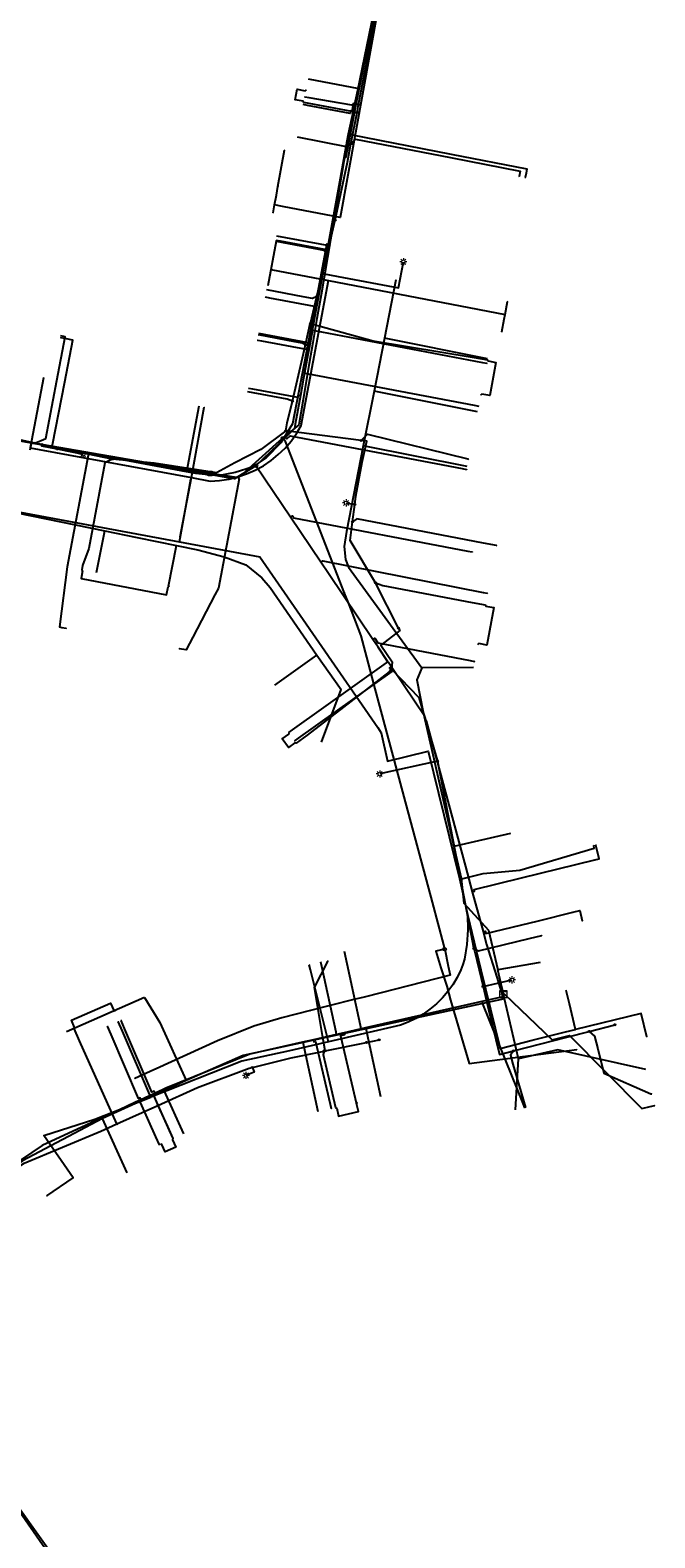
# Model space of a CAD drawing. Header units: metres. Extents: x 174261 to 174838, y 462117 to 462752.
# Tile 9 of 13: x 174389 to 174459, y 462436 to 462606. Entities that reach past the tile are written whole.
import ezdxf
from ezdxf.enums import TextEntityAlignment as Align
from ezdxf.lldxf.tags import DXFTag

# ---------------------------------------------------------------- set-up
doc = ezdxf.new("R2010")
doc.units = ezdxf.units.M
for name, color, linetype in [('B-WE-KL-DATA_KABELBED-G', 153, 'Continuous'), ('B-WE-KL-DATA_MANTELBUIS-G', 153, 'Continuous'), ('B-WE-KL-ET_LS-G', 11, 'KL-LS-N'), ('B-WE-KL-ET_LS_OV_LICHTMAST-S', 53, 'Continuous'), ('B-WE-KL-GAS_LD-G', 44, 'KL-GAS-LD-N')]:
    doc.layers.add(name, color=color, linetype=linetype)
doc.layers.add('B-WE-KL-WATER-G', color=5, linetype='KL-WATER-N', true_color=0x0000ff)
doc.styles.add('NLCS-ISO', font='NLCS-ISO.ttf')
doc.styles.get("Standard").update_dxf_attribs({"font": 'isocpeur.ttf'})
tags = doc.linetypes.add('KL-GAS-LD-N', pattern='A,4,-1,[69,NLCS.SHX,S=0.5,R=0,X=0,Y=0],-1,4,-1,["L",Standard,S=1,R=0,X=0.25,Y=-0.5],-2', length=13).pattern_tags.tags
tags[18] = DXFTag(74, 10)
tags = doc.linetypes.add('KL-LS-N', pattern='A,4,-1,[103,NLCS.SHX,S=0.75,R=0,X=0,Y=0],-1,4,-1,["L",Standard,S=1,R=0,X=0,Y=-0.5],-2', length=13).pattern_tags.tags
tags[18] = DXFTag(74, 10)
doc.linetypes.add('KL-WATER-N', pattern='A,7,-0.5,[168,NLCS.SHX,S=0.75,R=0,X=0.75,Y=0],-2', length=9.5)

# ---------------------------------------------------------------- blocks, each defined once
blk = doc.blocks.new('SKL-WTB_HULP_KAST-SO')
at = {"color": 0, "linetype": 'ByBlock', "lineweight": 18}
for points in [[(-2, 2), (2, 2), (2, 1.68), (-2, 1.68)], [(-2, 1.52), (2, 1.52), (2, -2), (-2, -2)]]:
    blk.add_lwpolyline(points, close=True, dxfattribs=at)
at = {"color": 0, "linetype": 'ByBlock', "lineweight": 18, "style": 'NLCS-ISO'}
blk.add_text('kast', height=1.5, dxfattribs=at).set_placement((0, 0), align=Align.MIDDLE_CENTER)
at = {"color": 0, "linetype": 'ByBlock', "lineweight": 18, "style": 'NLCS-ISO', "flags": 1}
for tag, p in [('TYPE', (2.5, 0)), ('OMSCHRIJVING', (2.5, -3)), ('LABEL', (2.5, -1.5))]:
    blk.add_attdef(tag, p, '', height=1, dxfattribs=at)
blk = doc.blocks.new('SKL-WTB_HULP_OVERIG-SO')
at = {"color": 0, "linetype": 'ByBlock', "lineweight": 18}
for points in [[(-0.14, 0.14), (0.14, -0.14)], [(0.14, 0.14), (-0.14, -0.14)]]:
    blk.add_lwpolyline(points, dxfattribs=at)
at = {"color": 0, "linetype": 'ByBlock', "lineweight": 18, "style": 'NLCS-ISO', "flags": 1}
for tag, p in [('TYPE', (1.5, 0)), ('OMSCHRIJVING', (1.5, -3)), ('LABEL', (1.5, -1.5))]:
    blk.add_attdef(tag, p, '', height=1, dxfattribs=at)
blk = doc.blocks.new('SKL-WTB_HULP_T STUK-SO')
at = {"color": 0, "linetype": 'ByBlock', "lineweight": 18}
blk.add_circle((0, 0), 1, dxfattribs=at)
at = {"color": 0, "linetype": 'ByBlock', "lineweight": -2, "style": 'NLCS-ISO'}
blk.add_text('T', height=1, dxfattribs=at).set_placement((0, 0), align=Align.MIDDLE_CENTER)
at = {"color": 0, "linetype": 'ByBlock', "lineweight": 18, "style": 'NLCS-ISO', "flags": 1}
for tag, p in [('TYPE', (1.5, 0)), ('OMSCHRIJVING', (1.5, -3)), ('LABEL', (1.5, -1.5))]:
    blk.add_attdef(tag, p, '', height=1, dxfattribs=at)
blk = doc.blocks.new('SKL-WTB_HULP_MOF-SO')
at = {"linetype": 'ByBlock', "lineweight": 18}
h = blk.add_hatch(color=0, dxfattribs=at)
h.dxf.hatch_style = 1
h.paths.add_polyline_path([(-0.5625, 0, 1), (0.5625, 0, 1)])
at = {"color": 0, "linetype": 'ByBlock', "lineweight": 18}
blk.add_circle((0, 0), 0.5625, dxfattribs=at)
at = {"color": 0, "linetype": 'ByBlock', "lineweight": 18, "style": 'NLCS-ISO', "flags": 1}
for tag, p in [('TYPE', (1.5, 0)), ('OMSCHRIJVING', (1.5, -3)), ('LABEL', (1.5, -1.5))]:
    blk.add_attdef(tag, p, '', height=1, dxfattribs=at)
blk = doc.blocks.new('SKL-ET_OV_LICHTMAST-SO')
at = {"color": 0, "linetype": 'ByBlock', "lineweight": 18}
for points in [[(-1.25, 0), (-2, 0)], [(-1.41, 1.41), (-0.88, 0.88)], [(0, 2), (0, 1.25)], [(0.88, 0.88), (1.41, 1.41)], [(2, 0), (1.25, 0)], [(-1.41, -1.41), (-0.88, -0.88)], [(0, -1.25), (0, -2)], [(0.88, -0.88), (1.41, -1.41)]]:
    blk.add_lwpolyline(points, dxfattribs=at)
blk.add_circle((0, 0), 1, dxfattribs=at)
blk = doc.blocks.new('SKL-WATER_BRANDKRAAN_BRANDPUT-SO')
at = {"color": 0, "linetype": 'ByBlock', "lineweight": 18}
blk.add_ellipse((0, 0), major_axis=(2.5, 0), ratio=0.54, dxfattribs=at)
at = {"color": 0, "linetype": 'ByBlock', "lineweight": 18, "style": 'NLCS-ISO'}
blk.add_text('bk', height=1.5, dxfattribs=at).set_placement((0.16, 0), align=Align.MIDDLE_CENTER)
blk = doc.blocks.new('SKL-WTB_HULP_AFSLUITER-SO')
at = {"color": 0, "linetype": 'ByBlock', "lineweight": 18}
blk.add_lwpolyline([(0, 0.8), (0, -0.8)], dxfattribs=at)
blk.add_circle((0, 0), 1, dxfattribs=at)
at = {"color": 0, "linetype": 'ByBlock', "lineweight": 18, "style": 'NLCS-ISO', "flags": 1}
for tag, p in [('TYPE', (1.5, 0)), ('OMSCHRIJVING', (1.5, -3)), ('LABEL', (1.5, -1.5))]:
    blk.add_attdef(tag, p, '', height=1, dxfattribs=at)

msp = doc.modelspace()

# ---------------------------------------------------------------- linework, layer by layer
at = {"layer": 'B-WE-KL-DATA_KABELBED-G', "flags": 128}
for points in [[(174423.8, 462622.61), (174424.49, 462622.23), (174425.14, 462621.79), (174425.75, 462621.3), (174426.31, 462620.76), (174426.83, 462620.17), (174427.29, 462619.55), (174427.7, 462618.88), (174428.05, 462618.18), (174428.34, 462617.46), (174428.57, 462616.71), (174428.73, 462615.94), (174428.83, 462615.16), (174428.86, 462614.38), (174428.82, 462613.6), (174428.71, 462612.83), (174423.62, 462584.64), (174417.12, 462585.88), (174416.24, 462586.04), (174416.24, 462586.04)], [(174427.18, 462606.68), (174425.73, 462599.14)], [(174420.02, 462600.23), (174425.73, 462599.14)], [(174425.73, 462599.14), (174424.48, 462592.59)], [(174418.78, 462593.69), (174424.48, 462592.59)], [(174424.48, 462592.59), (174424.23, 462591.29)], [(174416.61, 462588.11), (174417.35, 462592.2)], [(174416.24, 462586.04), (174416.24, 462586.04), (174416.44, 462587.15), (174416.61, 462588.11)], [(174416.07, 462585.16), (174416.24, 462586.04)], [(174416.42, 462581.97), (174415.46, 462576.96)], [(174416.39, 462581.97), (174416.42, 462581.97)], [(174416.42, 462581.97), (174421.98, 462580.9)], [(174421.98, 462580.9), (174420, 462570.53)], [(174422.13, 462581.7), (174421.98, 462580.9)], [(174390.2, 462566.59), (174388.72, 462558.72), (174389.71, 462558.54), (174406.86, 462555.38), (174408.98, 462554.98), (174410.03, 462555.05), (174411.07, 462555.2), (174412.09, 462555.45), (174413.09, 462555.78), (174414.05, 462556.21), (174414.97, 462556.71), (174415.84, 462557.3), (174416.65, 462557.96), (174417.41, 462558.69), (174418.1, 462559.48), (174418.71, 462560.34), (174419.24, 462561.24), (174422.29, 462577.54)], [(174415.8, 462578.79), (174422.29, 462577.54)], [(174422.29, 462577.54), (174436.17, 462574.87), (174442.19, 462573.7)], [(174429.88, 462577.63), (174428.63, 462571.06)], [(174442.19, 462573.7), (174442.46, 462575.17)], [(174441.82, 462571.77), (174442.1, 462573.21), (174442.19, 462573.7)], [(174420, 462570.53), (174418.27, 462561.42), (174416.95, 462559.28), (174415.3, 462557.61), (174413.7, 462556.53), (174411.79, 462555.94), (174409.86, 462555.58), (174407.35, 462555.83), (174406.32, 462556.02)], [(174420, 462570.53), (174414.45, 462571.57)], [(174428.63, 462571.06), (174427.44, 462565.1)], [(174440.23, 462568.75), (174428.63, 462571.06)], [(174427.44, 462565.1), (174426.21, 462558.95)], [(174439.1, 462562.78), (174427.44, 462565.1)], [(174405.51, 462548.13), (174406.2, 462551.84), (174406.86, 462555.38), (174408.32, 462563.28)], [(174407.7, 462563.39), (174406.32, 462556.02)], [(174388.87, 462559.3), (174387.12, 462559.62)], [(174388.87, 462559.3), (174388.69, 462558.44)], [(174406.32, 462556.02), (174388.87, 462559.3)], [(174426.21, 462558.95), (174424.33, 462549.3), (174424.08, 462547.63), (174424.22, 462546.16), (174424.56, 462545.3), (174432.82, 462533.99)], [(174437.92, 462556.61), (174426.21, 462558.95)], [(174405.62, 462548.7), (174406.2, 462551.84), (174406.82, 462555.18)], [(174379.19, 462551.5), (174379.47, 462552.99), (174405.51, 462548.13)], [(174387.21, 462551.39), (174397.13, 462549.38)], [(174396.17, 462544.71), (174397.13, 462549.38)], [(174397.13, 462549.38), (174400.75, 462548.63)], [(174400.75, 462548.63), (174405.2, 462547.72)], [(174404.27, 462543.17), (174405.2, 462547.72)], [(174405.2, 462547.72), (174407.59, 462547.23), (174410.56, 462546.46), (174412.98, 462545.54), (174414.81, 462544.09), (174415.73, 462543.02), (174421.01, 462535.4)], [(174405.51, 462548.13), (174414.57, 462546.45), (174427.85, 462527.25), (174428.24, 462526.67), (174428.95, 462523.46), (174433.54, 462524.59), (174437.07, 462510.27), (174437.95, 462506.24)], [(174416.27, 462532.03), (174421.01, 462535.4)], [(174421.01, 462535.4), (174423.75, 462531.54)], [(174432.82, 462533.99), (174432.26, 462532.63), (174432.97, 462528.98), (174436.44, 462513.89)], [(174438.62, 462534), (174432.82, 462533.99)], [(174421.5, 462525.6), (174423.75, 462531.54)], [(174442.82, 462515.35), (174436.44, 462513.89)], [(174436.44, 462513.89), (174437.26, 462510.31), (174437.53, 462507.49), (174440.32, 462504.47), (174441.36, 462500)], [(174437.95, 462506.24), (174437.97, 462506.17), (174437.99, 462504.51), (174437.88, 462502.84), (174437.64, 462501.19), (174437.43, 462500.59), (174437.2, 462500), (174436.78, 462499.15), (174436.3, 462498.33), (174435.75, 462497.56), (174435.13, 462496.84), (174434.46, 462496.17), (174433.73, 462495.56), (174432.96, 462495.02), (174432.14, 462494.54), (174431.29, 462494.13), (174430.4, 462493.79), (174422.3, 462491.91), (174422.29, 462491.91)], [(174437.95, 462506.24), (174439.48, 462500), (174441.64, 462491.14), (174445.26, 462492.1), (174448.98, 462493.01), (174450.14, 462493.29)], [(174424.06, 462502.11), (174425.97, 462493.25)], [(174422.3, 462491.91), (174422.3, 462491.91), (174420.28, 462500), (174420.14, 462500.56)], [(174446.16, 462500.84), (174441.36, 462500)], [(174442, 462497.26), (174441.36, 462500)], [(174450.14, 462493.29), (174449.45, 462496.17), (174449.08, 462497.67)], [(174401.57, 462496.88), (174392.81, 462493.03)], [(174401.57, 462496.88), (174403.31, 462494.07)], [(174442.12, 462496.74), (174426.54, 462493.37)], [(174442.12, 462496.74), (174442, 462497.26)], [(174443.69, 462489.97), (174442.12, 462496.74)], [(174402.28, 462485.67), (174399.09, 462493.09), (174398.63, 462494.17)], [(174458.16, 462492.47), (174457.52, 462495.09), (174450.14, 462493.29)], [(174403.31, 462494.07), (174406.28, 462487.56)], [(174425.97, 462493.25), (174419.44, 462491.84)], [(174426.54, 462493.37), (174425.97, 462493.25)], [(174428.2, 462485.7), (174426.54, 462493.37)], [(174422.29, 462491.91), (174417.91, 462490.89), (174412.56, 462489.71), (174402.28, 462485.67)], [(174419.44, 462491.84), (174412.7, 462490.38), (174406.28, 462487.56)], [(174421.13, 462484.04), (174419.44, 462491.84)], [(174448.15, 462491), (174443.69, 462489.97)], [(174458.04, 462488.78), (174448.15, 462491)], [(174443.36, 462484.24), (174443.69, 462489.97)], [(174406.28, 462487.56), (174403.79, 462486.42)], [(174390.58, 462474.56), (174393.54, 462476.59), (174390.25, 462481.37), (174396.01, 462483.21), (174402.28, 462485.67)], [(174403.79, 462486.42), (174396.86, 462483.27)], [(174406.01, 462481.56), (174403.79, 462486.42)], [(174396.86, 462483.27), (174387.86, 462478.51), (174385.51, 462476.87)], [(174399.64, 462477.17), (174396.86, 462483.27)], [(174382.93, 462445.79), (174391.72, 462433.51), (174392.94, 462431.6), (174393.11, 462431.08), (174392.43, 462430.29), (174392.32, 462429.93), (174397.18, 462421.77), (174401.22, 462414.06), (174404.17, 462401.66), (174413.59, 462368.56), (174413.72, 462368.3)], [(174382.93, 462445.79), (174391.72, 462433.51), (174392.94, 462431.6), (174393.11, 462431.08), (174392.43, 462430.29), (174392.32, 462429.93), (174397.18, 462421.77), (174401.22, 462414.06), (174404.17, 462401.66), (174413.59, 462368.56), (174413.72, 462368.3)]]:
    msp.add_lwpolyline(points, dxfattribs=at)
at = {"layer": 'B-WE-KL-DATA_MANTELBUIS-G', "flags": 128}
msp.add_lwpolyline([(174405.62, 462548.7), (174406.2, 462551.84), (174406.82, 462555.18)], dxfattribs=at)
at = {"layer": 'B-WE-KL-ET_LS-G', "flags": 128}
for points in [[(174425.52, 462596.44), (174425.69, 462597.33), (174427.7, 462607.78), (174427.79, 462608.27), (174428.23, 462610.73)], [(174419.52, 462597.58), (174419.44, 462597.7), (174418.56, 462597.87), (174418.78, 462599.05), (174419.67, 462598.88), (174419.78, 462598.96)], [(174425.69, 462597.33), (174425.09, 462597.44), (174424.92, 462596.55), (174419.52, 462597.58)], [(174423.05, 462584.32), (174424.45, 462590.84), (174424.84, 462592.91), (174425.52, 462596.44)], [(174417.51, 462560.65), (174414.67, 462558.53), (174411.75, 462557.04), (174409.71, 462555.9), (174402.68, 462557.01), (174397.96, 462557.46), (174390.03, 462559.1), (174389.24, 462559.25), (174381.91, 462560.85), (174375.64, 462562.27), (174375.14, 462562.32), (174373.15, 462562.53), (174368.27, 462563.45), (174368.23, 462563.46), (174362.21, 462564.6), (174361.72, 462564.68), (174361.22, 462564.72), (174360.72, 462564.72), (174360.23, 462564.69), (174359.41, 462564.61), (174356, 462564.19), (174354.45, 462562.22), (174354.11, 462562.72), (174343.18, 462578.87), (174334.83, 462591.33), (174334.05, 462592.49), (174333.96, 462592.62), (174334.67, 462593.09)], [(174424.84, 462592.91), (174425.34, 462593.46), (174436.04, 462591.37), (174443.89, 462589.84), (174443.77, 462589.25)], [(174417.51, 462560.65), (174417.67, 462561.53), (174418.24, 462563.97), (174419.71, 462570.31), (174420.26, 462572.69), (174420.27, 462572.72), (174420.99, 462575.74), (174421.62, 462578.34), (174422.37, 462581.44), (174422.95, 462583.88), (174423.05, 462584.32)], [(174422.37, 462581.44), (174416.5, 462582.54)], [(174421.62, 462578.34), (174423.38, 462578), (174430.18, 462576.71), (174430.74, 462579.65)], [(174420.99, 462575.74), (174420.5, 462575.53), (174419.46, 462575.72), (174415.37, 462576.49)], [(174420.27, 462572.72), (174427.35, 462570.76), (174438.73, 462568.9), (174440.21, 462568.62)], [(174389.24, 462559.25), (174390.46, 462559.76), (174391.72, 462566.3), (174392.66, 462571.21), (174392.17, 462571.31)], [(174419.71, 462570.31), (174419.34, 462570.5), (174418.5, 462570.66), (174414.43, 462571.42)], [(174440.21, 462568.62), (174440.29, 462568.5), (174441.17, 462568.33), (174440.46, 462564.6), (174439.58, 462564.77), (174439.46, 462564.69)], [(174418.24, 462563.97), (174417.66, 462564.18), (174413.23, 462565.01)], [(174430.18, 462538.42), (174427.61, 462543.55), (174424.75, 462548.31), (174425.02, 462550.4), (174425.27, 462552.34), (174425.39, 462553.28), (174426.1, 462557.09), (174426.64, 462559.46), (174425.98, 462559.54), (174417.51, 462560.65)], [(174425.98, 462559.54), (174426.69, 462560.24), (174437.98, 462557.47), (174438.08, 462557.45)], [(174390.03, 462559.1), (174390, 462558.95), (174391.76, 462558.59)], [(174391.76, 462558.59), (174394.67, 462557.99)], [(174397.96, 462557.46), (174397.11, 462557.02), (174395.3, 462547.41), (174394.62, 462545.48), (174394.54, 462545.01)], [(174424.29, 462552.53), (174425.27, 462552.34)], [(174441.23, 462547.72), (174439.75, 462548), (174425.51, 462550.72), (174425.02, 462550.4)], [(174394.54, 462545.01), (174394.62, 462544.9), (174394.45, 462544.01), (174404.08, 462542.19), (174404.24, 462543.08), (174404.36, 462543.16)], [(174427.61, 462543.55), (174428.41, 462543.24), (174438.49, 462541.32), (174439.96, 462541.04)], [(174439.96, 462541.04), (174440.04, 462540.92), (174440.92, 462540.76), (174440.12, 462536.53), (174439.23, 462536.7), (174439.12, 462536.62)], [(174430.18, 462538.42), (174430.35, 462538.18), (174428.21, 462536.52), (174429.48, 462534.64), (174429.42, 462533.83), (174432.48, 462530.64), (174434.58, 462523.48), (174437.16, 462510.19), (174437.2, 462509.99), (174438.65, 462502.5), (174438.67, 462502.41), (174438.77, 462502.02), (174439.71, 462498.12), (174440.34, 462495.53), (174441.58, 462490.48), (174443.13, 462490.88), (174449.13, 462492.43), (174451.65, 462493.08), (174454.56, 462493.83)], [(174429.42, 462533.83), (174429.14, 462533.51), (174424.01, 462529.55), (174419.89, 462526.38), (174418.67, 462525.51)], [(174418.67, 462525.51), (174418.53, 462525.53), (174417.8, 462525.01), (174417.1, 462525.99), (174417.83, 462526.51), (174417.86, 462526.65)], [(174434.58, 462523.48), (174428.08, 462522.03)], [(174437.16, 462510.19), (174439.71, 462510.82), (174443.84, 462511.21), (174452.24, 462513.69), (174452.17, 462513.98)], [(174438.67, 462502.41), (174439.21, 462502.13), (174444.89, 462503.51), (174446.34, 462503.87)], [(174421.92, 462490.89), (174421.67, 462492.37), (174420.72, 462498.03), (174422.23, 462500.92), (174422.21, 462501.02)], [(174439.71, 462498.12), (174442.96, 462498.87)], [(174393.66, 462493.39), (174393.71, 462493.52), (174393.35, 462494.35), (174397.76, 462496.24), (174398.12, 462495.41), (174398.25, 462495.36)], [(174398.48, 462482.67), (174394.25, 462492.01), (174393.66, 462493.39)], [(174451.65, 462493.08), (174452.27, 462492.55), (174452.63, 462491.1), (174453.3, 462488.38), (174458.61, 462486.04), (174458.71, 462486.06)], [(174386.86, 462477.49), (174388.03, 462478.26), (174396.67, 462481.86), (174398.48, 462482.67), (174403.08, 462484.74), (174407.55, 462486.75), (174413.37, 462488.92), (174413.73, 462489.02), (174418.1, 462490.11), (174421.63, 462490.83), (174421.82, 462490.87), (174421.92, 462490.89), (174426.58, 462491.84), (174428, 462492.12)], [(174421.82, 462490.87), (174421.7, 462490.47), (174423.11, 462484.51)], [(174443.13, 462490.88), (174442.79, 462490.41), (174443.08, 462489.4), (174444.48, 462484.51)], [(174413.73, 462489.02), (174413.94, 462488.47), (174413.01, 462488.12)], [(174403.08, 462484.74), (174404.18, 462482.39), (174404.79, 462481.02)], [(174423.11, 462484.51), (174423.23, 462484.43), (174423.44, 462483.55), (174425.67, 462484.08), (174425.47, 462484.96), (174425.54, 462485.08)], [(174404.79, 462481.02), (174404.74, 462480.88), (174405.11, 462480.06), (174403.92, 462479.53), (174403.55, 462480.35), (174403.42, 462480.4)]]:
    msp.add_lwpolyline(points, dxfattribs=at)
at = {"layer": 'B-WE-KL-GAS_LD-G', "flags": 128}
for points in [[(174427.04, 462620.33), (174427.48, 462619.43), (174429.03, 462615.78), (174428.94, 462615.31), (174428.72, 462614.21), (174427.65, 462609.04), (174427.48, 462608.24), (174427.42, 462607.95), (174427.1, 462606.38), (174425.56, 462598.93), (174425.2, 462597.21), (174425.07, 462596.58), (174424.54, 462594.02), (174424.34, 462593.04), (174424.29, 462592.8), (174423.53, 462588.59), (174422.14, 462580.99), (174422.1, 462580.79), (174421.22, 462575.97), (174420.97, 462574.58), (174420.52, 462572.13), (174420.49, 462571.97), (174420.12, 462569.92), (174419.99, 462569.2), (174419.61, 462567.15), (174419.43, 462566.15), (174419.39, 462565.9), (174419.15, 462564.6), (174418.56, 462561.37), (174418.47, 462560.88), (174417.45, 462559.9), (174414.13, 462556.7)], [(174420.12, 462598.08), (174419.63, 462598.18)], [(174425.2, 462597.21), (174424.95, 462597.26), (174420.12, 462598.08)], [(174419.96, 462597.24), (174419.47, 462597.33)], [(174425.07, 462596.58), (174424.83, 462596.63), (174424.76, 462596.32), (174419.96, 462597.24)], [(174424.54, 462594.02), (174424.79, 462593.97), (174436.11, 462591.77), (174444.65, 462590.1), (174444.55, 462589.61)], [(174444.55, 462589.61), (174444.46, 462589.12)], [(174416.9, 462581.95), (174416.41, 462582.05)], [(174422.1, 462580.79), (174421.86, 462580.83), (174421.89, 462581.02), (174416.9, 462581.95)], [(174415.71, 462575.56), (174415.22, 462575.66)], [(174420.97, 462574.58), (174420.72, 462574.63), (174415.71, 462575.56)], [(174391.19, 462558.82), (174391.24, 462559.07), (174392.6, 462566.13), (174393.51, 462570.84), (174392.63, 462571.02)], [(174392.63, 462571.02), (174392.14, 462571.11)], [(174414.81, 462570.72), (174414.31, 462570.81)], [(174420.12, 462569.92), (174419.87, 462569.96), (174419.84, 462569.78), (174414.81, 462570.72)], [(174420.49, 462571.97), (174420.74, 462571.92), (174439.64, 462568.33)], [(174419.61, 462567.15), (174419.86, 462567.1), (174438.73, 462563.51)], [(174439.64, 462568.33), (174440.13, 462568.23)], [(174413.8, 462565.31), (174413.31, 462565.4)], [(174414.13, 462556.7), (174412.09, 462555.45), (174411.72, 462555.22), (174411.42, 462555.27), (174406.2, 462556.19), (174398.1, 462557.61), (174395.28, 462558.11), (174391.19, 462558.82), (174387.4, 462559.49), (174376.39, 462561.42), (174375.51, 462561.58), (174373.93, 462561.86), (174371.28, 462562.34), (174364.58, 462563.56), (174362.39, 462563.96), (174362.15, 462564), (174359.17, 462551.66), (174358.61, 462548.91), (174358.48, 462548.24), (174357.24, 462542.08), (174356.59, 462538.83), (174355.48, 462533.34), (174355.46, 462533.21), (174354.28, 462527.35), (174354.22, 462527.05), (174353.31, 462522.53), (174352.83, 462520.13), (174352.64, 462519.19), (174352.47, 462518.31), (174350.78, 462513.25), (174350.43, 462512.9), (174344.58, 462507.37), (174344.24, 462507.05), (174343.83, 462506.75)], [(174419.15, 462564.6), (174418.9, 462564.65), (174418.85, 462564.37), (174413.8, 462565.31)], [(174438.73, 462563.51), (174439.22, 462563.42)], [(174417.45, 462559.9), (174417.63, 462559.72), (174417.99, 462560.07), (174437.37, 462556.38)], [(174395.28, 462558.11), (174395.23, 462557.86), (174392.87, 462545.33), (174392, 462538.57), (174392.29, 462538.52)], [(174412.09, 462555.45), (174412.23, 462555.24), (174409.92, 462542.95), (174409.49, 462542.19), (174407.02, 462537.41)], [(174433.3, 462528), (174433.17, 462528.49), (174430.76, 462532.06), (174429.38, 462534.11), (174429.07, 462534.57), (174429, 462534.66), (174427.91, 462536.28), (174427.31, 462537.17), (174422.31, 462544.58), (174421.45, 462545.86), (174418.03, 462550.92), (174414.13, 462556.7)], [(174437.37, 462556.38), (174437.86, 462556.28)], [(174418.03, 462550.92), (174418.24, 462551.06), (174418.38, 462550.85), (174438.01, 462547.11)], [(174438.01, 462547.11), (174438.5, 462547.02)], [(174421.45, 462545.86), (174421.66, 462546), (174439.72, 462542.46)], [(174439.72, 462542.46), (174440.21, 462542.37)], [(174392.29, 462538.52), (174392.78, 462538.42)], [(174407.02, 462537.41), (174406.28, 462535.98), (174405.49, 462536.12)], [(174427.31, 462537.17), (174427.52, 462537.31), (174427.88, 462536.78), (174438.26, 462534.8)], [(174438.26, 462534.8), (174438.75, 462534.7)], [(174429, 462534.66), (174428.8, 462534.52), (174418.23, 462526.99)], [(174429.38, 462534.11), (174429.17, 462533.97), (174429.45, 462533.55), (174418.89, 462526.06)], [(174433.3, 462528), (174434.47, 462523.71), (174437.25, 462513.41), (174437.74, 462511.61), (174438.5, 462508.78), (174439.71, 462504.3), (174440.11, 462502.86), (174441.26, 462499.18), (174441.87, 462497.2), (174441.95, 462496.95), (174439.58, 462496.42), (174439.08, 462496.31), (174426.48, 462493.46), (174424.06, 462492.91), (174423.22, 462492.72), (174420.6, 462492.13), (174419.39, 462491.86), (174413.45, 462490.52), (174404, 462486.69), (174403.6, 462486.5), (174402.79, 462486.13), (174402.64, 462486.06), (174401.19, 462485.39), (174401, 462485.3), (174399.79, 462484.74), (174399.49, 462484.6), (174390.06, 462480.23), (174387.75, 462478.67), (174385.54, 462477.18), (174385.26, 462477), (174380.61, 462473.87), (174380.02, 462473.47), (174376.61, 462471.17), (174376.36, 462471), (174372.72, 462468.55), (174370.37, 462466.96)], [(174418.23, 462526.99), (174417.82, 462526.7)], [(174418.89, 462526.06), (174418.49, 462525.75)], [(174452.31, 462512.36), (174452.79, 462512.48), (174452.41, 462514.04)], [(174438.5, 462508.78), (174438.75, 462508.84), (174438.7, 462509.03), (174444.05, 462510.34), (174452.31, 462512.36)], [(174439.71, 462504.3), (174439.96, 462504.36), (174440.04, 462504.08), (174445.94, 462505.52), (174449.83, 462506.47)], [(174449.83, 462506.47), (174450.61, 462506.66), (174450.89, 462505.5)], [(174421.56, 462500.36), (174421.45, 462500.85)], [(174423.22, 462492.72), (174423.17, 462492.97), (174421.56, 462500.36)], [(174439.58, 462496.42), (174439.64, 462496.18), (174444.2, 462484.95)], [(174441.87, 462497.2), (174442.11, 462497.27), (174447.5, 462492.14), (174449.45, 462492.61), (174457.58, 462484.39), (174458.55, 462484.63)], [(174399.35, 462493.39), (174398.96, 462494.31)], [(174397.82, 462492.73), (174397.43, 462493.65)], [(174401.19, 462485.39), (174401.09, 462485.61), (174400.91, 462485.53), (174397.82, 462492.73)], [(174402.79, 462486.13), (174402.69, 462486.36), (174402.42, 462486.23), (174399.35, 462493.39)], [(174424.06, 462492.91), (174424.11, 462492.67), (174423.67, 462492.57), (174425.32, 462485.54)], [(174420.6, 462492.13), (174420.66, 462491.89), (174420.86, 462491.93), (174422.51, 462484.88)], [(174402.64, 462486.06), (174402.75, 462485.83), (174402.65, 462485.79), (174404.38, 462481.93)], [(174401, 462485.3), (174401.11, 462485.07), (174402.82, 462481.23)], [(174422.51, 462484.88), (174422.62, 462484.39)], [(174425.32, 462485.54), (174425.43, 462485.05)], [(174444.2, 462484.95), (174444.39, 462484.49)], [(174458.55, 462484.63), (174459.04, 462484.75)], [(174402.82, 462481.23), (174403.23, 462480.32)], [(174404.38, 462481.93), (174404.79, 462481.02)], [(174413.36, 462367.93), (174407.07, 462390.37), (174402.71, 462406.48), (174400.88, 462413.95), (174396.94, 462421.6), (174391.71, 462430.4), (174392.91, 462431.27), (174382.07, 462446.81), (174382.52, 462448.96)]]:
    msp.add_lwpolyline(points, dxfattribs=at)
at = {"layer": 'B-WE-KL-WATER-G', "flags": 128}
for points in [[(174399.11, 462626.94), (174400.1, 462626.78), (174423.16, 462622.38), (174424.41, 462622.14), (174429.44, 462617.43), (174429.25, 462616.43), (174428.82, 462614.19), (174427.96, 462610), (174427.09, 462605.76), (174426.25, 462601.62), (174425.48, 462597.9), (174425.15, 462596.27), (174424.05, 462590.92), (174422.54, 462582.1), (174421.47, 462575.93), (174421.01, 462573.26), (174420.55, 462570.58), (174420.14, 462568.22), (174419.64, 462565.32), (174419.45, 462564.17), (174418.95, 462561.3), (174417.15, 462559.8)], [(174408.98, 462555.83), (174407.99, 462555.98), (174396.71, 462557.92), (174391.09, 462558.89), (174375.51, 462561.58), (174374.24, 462561.86), (174368.14, 462563.19), (174363.15, 462564.28), (174362.04, 462564.53), (174359.33, 462550.98), (174357.55, 462542.05), (174357.16, 462540.1), (174356.34, 462535.82), (174355.23, 462530.02), (174354.46, 462526.02), (174353.13, 462519.09), (174352.79, 462517.33), (174352.25, 462515.34), (174351.5, 462513.64), (174350.81, 462512.33), (174350.04, 462511.29), (174349.31, 462510.62), (174348.47, 462510.07)], [(174417.15, 462559.8), (174416.76, 462559.48), (174412.18, 462555.36), (174411, 462555.53), (174408.98, 462555.83)], [(174417.16, 462559.79), (174417.15, 462559.8)], [(174435.4, 462502.33), (174435.29, 462502.81), (174434.01, 462507.6), (174430.83, 462519.47), (174427.43, 462532.19), (174426.63, 462535.18), (174425.99, 462537.59), (174424.89, 462540.42), (174424.55, 462541.28), (174424.12, 462542.38), (174417.47, 462559.42), (174417.16, 462559.79)], [(174435.4, 462502.33), (174435.8, 462500.43), (174436.02, 462499.4), (174428.24, 462497.42), (174426.33, 462496.94), (174425.02, 462496.61), (174420.28, 462495.41), (174417.05, 462494.59), (174413.89, 462493.66), (174409.79, 462492.01), (174402.88, 462488.87), (174402.3, 462488.6), (174401.72, 462488.34), (174400.49, 462487.78)], [(174435.38, 462502.32), (174434.4, 462502.11), (174434.96, 462500.24), (174435.63, 462498.16), (174436.05, 462496.58), (174438.14, 462489.45), (174444.21, 462490.25), (174450.27, 462491.04)], [(174435.4, 462502.33), (174435.38, 462502.32)]]:
    msp.add_lwpolyline(points, dxfattribs=at)

# ---------------------------------------------------------------- block references
at = {"layer": 'B-WE-KL-DATA_KABELBED-G', "xscale": 0.2, "yscale": 0.2, "zscale": 0.2}
for name, p in [('SKL-WTB_HULP_OVERIG-SO', (174417.35, 462592.2)), ('SKL-WTB_HULP_OVERIG-SO', (174416.61, 462588.11)), ('SKL-WTB_HULP_OVERIG-SO', (174416.61, 462588.11)), ('SKL-WTB_HULP_OVERIG-SO', (174416.24, 462586.04)), ('SKL-WTB_HULP_OVERIG-SO', (174416.24, 462586.04)), ('SKL-WTB_HULP_OVERIG-SO', (174416.24, 462586.04)), ('SKL-WTB_HULP_OVERIG-SO', (174416.07, 462585.16)), ('SKL-WTB_HULP_OVERIG-SO', (174415.8, 462578.79)), ('SKL-WTB_HULP_OVERIG-SO', (174422.29, 462577.54)), ('SKL-WTB_HULP_OVERIG-SO', (174422.29, 462577.54)), ('SKL-WTB_HULP_OVERIG-SO', (174422.29, 462577.54)), ('SKL-WTB_HULP_OVERIG-SO', (174442.46, 462575.17)), ('SKL-WTB_HULP_OVERIG-SO', (174442.19, 462573.7)), ('SKL-WTB_HULP_OVERIG-SO', (174442.19, 462573.7)), ('SKL-WTB_HULP_OVERIG-SO', (174442.19, 462573.7)), ('SKL-WTB_HULP_OVERIG-SO', (174441.82, 462571.77)), ('SKL-WTB_HULP_OVERIG-SO', (174390.2, 462566.59)), ('SKL-WTB_HULP_OVERIG-SO', (174408.32, 462563.28)), ('SKL-WTB_HULP_OVERIG-SO', (174405.51, 462548.13)), ('SKL-WTB_HULP_OVERIG-SO', (174405.51, 462548.13)), ('SKL-WTB_HULP_OVERIG-SO', (174405.51, 462548.13)), ('SKL-WTB_HULP_OVERIG-SO', (174437.95, 462506.24)), ('SKL-WTB_HULP_OVERIG-SO', (174437.95, 462506.24)), ('SKL-WTB_HULP_OVERIG-SO', (174437.95, 462506.24)), ('SKL-WTB_HULP_OVERIG-SO', (174420.14, 462500.56)), ('SKL-WTB_HULP_KAST-SO', (174442, 462497.26)), ('SKL-WTB_HULP_OVERIG-SO', (174449.08, 462497.67)), ('SKL-WTB_HULP_OVERIG-SO', (174398.63, 462494.17)), ('SKL-WTB_HULP_OVERIG-SO', (174450.14, 462493.29)), ('SKL-WTB_HULP_OVERIG-SO', (174450.14, 462493.29)), ('SKL-WTB_HULP_OVERIG-SO', (174450.14, 462493.29)), ('SKL-WTB_HULP_OVERIG-SO', (174458.16, 462492.47)), ('SKL-WTB_HULP_OVERIG-SO', (174422.3, 462491.91)), ('SKL-WTB_HULP_OVERIG-SO', (174422.29, 462491.91)), ('SKL-WTB_HULP_OVERIG-SO', (174422.29, 462491.91)), ('SKL-WTB_HULP_OVERIG-SO', (174402.28, 462485.67)), ('SKL-WTB_HULP_OVERIG-SO', (174402.28, 462485.67)), ('SKL-WTB_HULP_OVERIG-SO', (174402.28, 462485.67)), ('SKL-WTB_HULP_OVERIG-SO', (174390.58, 462474.56))]:
    msp.add_blockref(name, p, dxfattribs=at)
at = {"layer": 'B-WE-KL-ET_LS-G', "xscale": 0.2, "yscale": 0.2, "zscale": 0.2}
for name, p in [('SKL-WTB_HULP_OVERIG-SO', (174419.52, 462597.58)), ('SKL-WTB_HULP_OVERIG-SO', (174419.78, 462598.96)), ('SKL-WTB_HULP_MOF-SO', (174425.52, 462596.44)), ('SKL-WTB_HULP_MOF-SO', (174425.69, 462597.33)), ('SKL-WTB_HULP_MOF-SO', (174424.84, 462592.91)), ('SKL-WTB_HULP_OVERIG-SO', (174443.77, 462589.25)), ('SKL-WTB_HULP_MOF-SO', (174423.05, 462584.32)), ('SKL-WTB_HULP_OVERIG-SO', (174416.5, 462582.54)), ('SKL-WTB_HULP_MOF-SO', (174422.37, 462581.44)), ('SKL-WTB_HULP_MOF-SO', (174421.62, 462578.34)), ('SKL-WTB_HULP_OVERIG-SO', (174415.37, 462576.49)), ('SKL-WTB_HULP_MOF-SO', (174420.99, 462575.74)), ('SKL-WTB_HULP_MOF-SO', (174420.27, 462572.72)), ('SKL-WTB_HULP_OVERIG-SO', (174392.17, 462571.31)), ('SKL-WTB_HULP_OVERIG-SO', (174414.43, 462571.42)), ('SKL-WTB_HULP_MOF-SO', (174419.71, 462570.31)), ('SKL-WTB_HULP_OVERIG-SO', (174440.21, 462568.62)), ('SKL-WTB_HULP_OVERIG-SO', (174413.23, 462565.01)), ('SKL-WTB_HULP_MOF-SO', (174418.24, 462563.97)), ('SKL-WTB_HULP_OVERIG-SO', (174439.46, 462564.69)), ('SKL-WTB_HULP_MOF-SO', (174417.51, 462560.65)), ('SKL-WTB_HULP_MOF-SO', (174389.24, 462559.25)), ('SKL-WTB_HULP_MOF-SO', (174390.03, 462559.1)), ('SKL-WTB_HULP_MOF-SO', (174391.76, 462558.59)), ('SKL-WTB_HULP_MOF-SO', (174425.98, 462559.54)), ('SKL-WTB_HULP_MOF-SO', (174397.96, 462557.46)), ('SKL-WTB_HULP_OVERIG-SO', (174438.08, 462557.45)), ('SKL-WTB_HULP_MOF-SO', (174425.27, 462552.34)), ('SKL-WTB_HULP_MOF-SO', (174425.02, 462550.4)), ('SKL-WTB_HULP_OVERIG-SO', (174441.23, 462547.72)), ('SKL-WTB_HULP_OVERIG-SO', (174394.54, 462545.01)), ('SKL-WTB_HULP_MOF-SO', (174427.61, 462543.55)), ('SKL-WTB_HULP_OVERIG-SO', (174404.36, 462543.16)), ('SKL-WTB_HULP_OVERIG-SO', (174439.96, 462541.04)), ('SKL-WTB_HULP_MOF-SO', (174430.18, 462538.42)), ('SKL-WTB_HULP_OVERIG-SO', (174439.12, 462536.62)), ('SKL-WTB_HULP_MOF-SO', (174429.42, 462533.83)), ('SKL-WTB_HULP_OVERIG-SO', (174417.86, 462526.65)), ('SKL-WTB_HULP_OVERIG-SO', (174418.67, 462525.51)), ('SKL-WTB_HULP_MOF-SO', (174434.58, 462523.48)), ('SKL-WTB_HULP_OVERIG-SO', (174452.17, 462513.98)), ('SKL-WTB_HULP_MOF-SO', (174437.16, 462510.19)), ('SKL-WTB_HULP_OVERIG-SO', (174446.34, 462503.87)), ('SKL-WTB_HULP_OVERIG-SO', (174422.21, 462501.02)), ('SKL-WTB_HULP_MOF-SO', (174438.67, 462502.41)), ('SKL-WTB_HULP_MOF-SO', (174439.71, 462498.12)), ('SKL-WTB_HULP_OVERIG-SO', (174398.25, 462495.36)), ('SKL-WTB_HULP_OVERIG-SO', (174393.66, 462493.39)), ('SKL-WTB_HULP_MOF-SO', (174451.65, 462493.08)), ('SKL-WTB_HULP_MOF-SO', (174454.56, 462493.83)), ('SKL-WTB_HULP_MOF-SO', (174421.82, 462490.87)), ('SKL-WTB_HULP_MOF-SO', (174421.92, 462490.89)), ('SKL-WTB_HULP_MOF-SO', (174426.58, 462491.84)), ('SKL-WTB_HULP_MOF-SO', (174428, 462492.12)), ('SKL-WTB_HULP_MOF-SO', (174443.13, 462490.88)), ('SKL-WTB_HULP_MOF-SO', (174413.73, 462489.02)), ('SKL-WTB_HULP_OVERIG-SO', (174458.71, 462486.06)), ('SKL-WTB_HULP_MOF-SO', (174403.08, 462484.74)), ('SKL-WTB_HULP_OVERIG-SO', (174423.11, 462484.51)), ('SKL-WTB_HULP_OVERIG-SO', (174425.54, 462485.08)), ('SKL-WTB_HULP_OVERIG-SO', (174444.48, 462484.51)), ('SKL-WTB_HULP_MOF-SO', (174398.48, 462482.67)), ('SKL-WTB_HULP_OVERIG-SO', (174404.79, 462481.02)), ('SKL-WTB_HULP_OVERIG-SO', (174403.42, 462480.4))]:
    msp.add_blockref(name, p, dxfattribs=at)
at = {"layer": 'B-WE-KL-ET_LS_OV_LICHTMAST-S', "xscale": 0.2, "yscale": 0.2, "zscale": 0.2}
for p in [(174430.74, 462579.65), (174394.67, 462557.99), (174424.29, 462552.53), (174428.08, 462522.03), (174442.96, 462498.87), (174413.01, 462488.12)]:
    msp.add_blockref('SKL-ET_OV_LICHTMAST-SO', p, dxfattribs=at)
at = {"layer": 'B-WE-KL-GAS_LD-G', "xscale": 0.2, "yscale": 0.2, "zscale": 0.2}
for name, p in [('SKL-WTB_HULP_OVERIG-SO', (174419.63, 462598.18)), ('SKL-WTB_HULP_OVERIG-SO', (174420.12, 462598.08)), ('SKL-WTB_HULP_OVERIG-SO', (174419.47, 462597.33)), ('SKL-WTB_HULP_OVERIG-SO', (174419.96, 462597.24)), ('SKL-WTB_HULP_OVERIG-SO', (174425.07, 462596.58)), ('SKL-WTB_HULP_OVERIG-SO', (174425.2, 462597.21)), ('SKL-WTB_HULP_OVERIG-SO', (174424.54, 462594.02)), ('SKL-WTB_HULP_OVERIG-SO', (174444.46, 462589.12)), ('SKL-WTB_HULP_OVERIG-SO', (174444.55, 462589.61)), ('SKL-WTB_HULP_OVERIG-SO', (174416.41, 462582.05)), ('SKL-WTB_HULP_OVERIG-SO', (174416.9, 462581.95)), ('SKL-WTB_HULP_OVERIG-SO', (174422.1, 462580.79)), ('SKL-WTB_HULP_OVERIG-SO', (174415.22, 462575.66)), ('SKL-WTB_HULP_OVERIG-SO', (174415.71, 462575.56)), ('SKL-WTB_HULP_OVERIG-SO', (174420.97, 462574.58)), ('SKL-WTB_HULP_OVERIG-SO', (174392.14, 462571.11)), ('SKL-WTB_HULP_OVERIG-SO', (174392.63, 462571.02)), ('SKL-WTB_HULP_OVERIG-SO', (174414.31, 462570.81)), ('SKL-WTB_HULP_OVERIG-SO', (174414.81, 462570.72)), ('SKL-WTB_HULP_OVERIG-SO', (174420.49, 462571.97)), ('SKL-WTB_HULP_OVERIG-SO', (174420.12, 462569.92)), ('SKL-WTB_HULP_OVERIG-SO', (174419.61, 462567.15)), ('SKL-WTB_HULP_OVERIG-SO', (174439.64, 462568.33)), ('SKL-WTB_HULP_OVERIG-SO', (174440.13, 462568.23)), ('SKL-WTB_HULP_OVERIG-SO', (174413.31, 462565.4)), ('SKL-WTB_HULP_OVERIG-SO', (174413.8, 462565.31)), ('SKL-WTB_HULP_OVERIG-SO', (174419.15, 462564.6)), ('SKL-WTB_HULP_OVERIG-SO', (174438.73, 462563.51)), ('SKL-WTB_HULP_OVERIG-SO', (174439.22, 462563.42)), ('SKL-WTB_HULP_OVERIG-SO', (174391.19, 462558.82)), ('SKL-WTB_HULP_OVERIG-SO', (174417.45, 462559.9)), ('SKL-WTB_HULP_OVERIG-SO', (174395.28, 462558.11)), ('SKL-WTB_HULP_T STUK-SO', (174414.13, 462556.7)), ('SKL-WTB_HULP_OVERIG-SO', (174412.09, 462555.45)), ('SKL-WTB_HULP_OVERIG-SO', (174437.37, 462556.38)), ('SKL-WTB_HULP_OVERIG-SO', (174437.86, 462556.28)), ('SKL-WTB_HULP_OVERIG-SO', (174418.03, 462550.92)), ('SKL-WTB_HULP_OVERIG-SO', (174438.01, 462547.11)), ('SKL-WTB_HULP_OVERIG-SO', (174438.5, 462547.02)), ('SKL-WTB_HULP_OVERIG-SO', (174421.45, 462545.86)), ('SKL-WTB_HULP_OVERIG-SO', (174439.72, 462542.46)), ('SKL-WTB_HULP_OVERIG-SO', (174440.21, 462542.37)), ('SKL-WTB_HULP_OVERIG-SO', (174392.29, 462538.52)), ('SKL-WTB_HULP_OVERIG-SO', (174392.78, 462538.42)), ('SKL-WTB_HULP_OVERIG-SO', (174407.02, 462537.41)), ('SKL-WTB_HULP_OVERIG-SO', (174427.31, 462537.17)), ('SKL-WTB_HULP_OVERIG-SO', (174405.49, 462536.12)), ('SKL-WTB_HULP_OVERIG-SO', (174438.26, 462534.8)), ('SKL-WTB_HULP_OVERIG-SO', (174429, 462534.66)), ('SKL-WTB_HULP_OVERIG-SO', (174429.38, 462534.11)), ('SKL-WTB_HULP_OVERIG-SO', (174438.75, 462534.7)), ('SKL-WTB_HULP_OVERIG-SO', (174433.3, 462528)), ('SKL-WTB_HULP_OVERIG-SO', (174417.82, 462526.7)), ('SKL-WTB_HULP_OVERIG-SO', (174418.23, 462526.99)), ('SKL-WTB_HULP_OVERIG-SO', (174418.49, 462525.75)), ('SKL-WTB_HULP_OVERIG-SO', (174418.89, 462526.06)), ('SKL-WTB_HULP_OVERIG-SO', (174452.41, 462514.04)), ('SKL-WTB_HULP_OVERIG-SO', (174452.31, 462512.36)), ('SKL-WTB_HULP_OVERIG-SO', (174438.5, 462508.78)), ('SKL-WTB_HULP_OVERIG-SO', (174449.83, 462506.47)), ('SKL-WTB_HULP_OVERIG-SO', (174439.71, 462504.3)), ('SKL-WTB_HULP_OVERIG-SO', (174450.89, 462505.5)), ('SKL-WTB_HULP_OVERIG-SO', (174421.45, 462500.85)), ('SKL-WTB_HULP_OVERIG-SO', (174421.56, 462500.36)), ('SKL-WTB_HULP_OVERIG-SO', (174439.58, 462496.42)), ('SKL-WTB_HULP_OVERIG-SO', (174441.87, 462497.2)), ('SKL-WTB_HULP_OVERIG-SO', (174398.96, 462494.31)), ('SKL-WTB_HULP_OVERIG-SO', (174397.43, 462493.65)), ('SKL-WTB_HULP_OVERIG-SO', (174397.82, 462492.73)), ('SKL-WTB_HULP_OVERIG-SO', (174399.35, 462493.39)), ('SKL-WTB_HULP_OVERIG-SO', (174423.22, 462492.72)), ('SKL-WTB_HULP_OVERIG-SO', (174424.06, 462492.91)), ('SKL-WTB_HULP_OVERIG-SO', (174420.6, 462492.13)), ('SKL-WTB_HULP_OVERIG-SO', (174402.64, 462486.06)), ('SKL-WTB_HULP_OVERIG-SO', (174402.79, 462486.13)), ('SKL-WTB_HULP_OVERIG-SO', (174401, 462485.3)), ('SKL-WTB_HULP_OVERIG-SO', (174401.19, 462485.39)), ('SKL-WTB_HULP_OVERIG-SO', (174422.51, 462484.88)), ('SKL-WTB_HULP_OVERIG-SO', (174422.62, 462484.39)), ('SKL-WTB_HULP_OVERIG-SO', (174425.32, 462485.54)), ('SKL-WTB_HULP_OVERIG-SO', (174425.43, 462485.05)), ('SKL-WTB_HULP_OVERIG-SO', (174444.2, 462484.95)), ('SKL-WTB_HULP_OVERIG-SO', (174444.39, 462484.49)), ('SKL-WTB_HULP_OVERIG-SO', (174458.55, 462484.63)), ('SKL-WTB_HULP_OVERIG-SO', (174459.04, 462484.75)), ('SKL-WTB_HULP_OVERIG-SO', (174402.82, 462481.23)), ('SKL-WTB_HULP_OVERIG-SO', (174404.38, 462481.93)), ('SKL-WTB_HULP_OVERIG-SO', (174404.79, 462481.02)), ('SKL-WTB_HULP_OVERIG-SO', (174403.23, 462480.32))]:
    msp.add_blockref(name, p, dxfattribs=at)
at = {"layer": 'B-WE-KL-WATER-G', "xscale": 0.2, "yscale": 0.2, "zscale": 0.2}
for name, p in [('SKL-WTB_HULP_OVERIG-SO', (174426.25, 462601.62)), ('SKL-WTB_HULP_OVERIG-SO', (174425.48, 462597.9)), ('SKL-WTB_HULP_OVERIG-SO', (174425.15, 462596.27)), ('SKL-WTB_HULP_OVERIG-SO', (174422.54, 462582.1)), ('SKL-WTB_HULP_OVERIG-SO', (174421.47, 462575.93)), ('SKL-WTB_HULP_OVERIG-SO', (174421.01, 462573.26)), ('SKL-WTB_HULP_OVERIG-SO', (174420.55, 462570.58)), ('SKL-WTB_HULP_OVERIG-SO', (174420.14, 462568.22)), ('SKL-WTB_HULP_OVERIG-SO', (174419.64, 462565.32)), ('SKL-WTB_HULP_OVERIG-SO', (174419.45, 462564.17)), ('SKL-WTB_HULP_OVERIG-SO', (174391.09, 462558.89)), ('SKL-WTB_HULP_AFSLUITER-SO', (174417.16, 462559.79)), ('SKL-WTB_HULP_OVERIG-SO', (174396.71, 462557.92)), ('SKL-WATER_BRANDKRAAN_BRANDPUT-SO', (174408.98, 462555.83)), ('SKL-WTB_HULP_OVERIG-SO', (174411, 462555.53)), ('SKL-WTB_HULP_OVERIG-SO', (174424.12, 462542.38)), ('SKL-WTB_HULP_OVERIG-SO', (174424.55, 462541.28)), ('SKL-WTB_HULP_OVERIG-SO', (174424.89, 462540.42)), ('SKL-WTB_HULP_OVERIG-SO', (174427.43, 462532.19)), ('SKL-WTB_HULP_OVERIG-SO', (174430.83, 462519.47)), ('SKL-WTB_HULP_OVERIG-SO', (174434.01, 462507.6)), ('SKL-WTB_HULP_AFSLUITER-SO', (174435.38, 462502.32)), ('SKL-WTB_HULP_OVERIG-SO', (174435.8, 462500.43)), ('SKL-WTB_HULP_OVERIG-SO', (174425.02, 462496.61)), ('SKL-WTB_HULP_OVERIG-SO', (174426.33, 462496.94)), ('SKL-WTB_HULP_OVERIG-SO', (174420.28, 462495.41)), ('SKL-WTB_HULP_OVERIG-SO', (174450.27, 462491.04)), ('SKL-WTB_HULP_OVERIG-SO', (174444.21, 462490.25)), ('SKL-WTB_HULP_OVERIG-SO', (174400.49, 462487.78)), ('SKL-WTB_HULP_OVERIG-SO', (174401.72, 462488.34)), ('SKL-WTB_HULP_OVERIG-SO', (174402.3, 462488.6)), ('SKL-WTB_HULP_OVERIG-SO', (174402.88, 462488.87))]:
    msp.add_blockref(name, p, dxfattribs=at)

doc.saveas('drawing.dxf')
